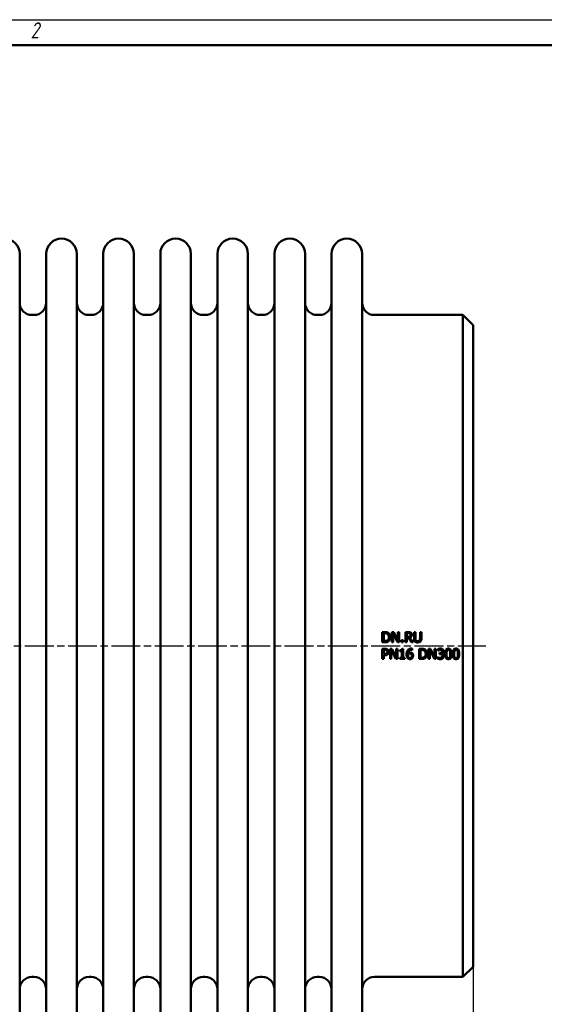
# Model space of a CAD drawing. Header units: millimetres. Extents: x 0 to 1050, y 0 to 742.
# Tile 3 of 4: x 257 to 514, y 259 to 742. Entities that reach past the tile are written whole.
import ezdxf

# ---------------------------------------------------------------- set-up
doc = ezdxf.new("R2010")
doc.units = ezdxf.units.MM
doc.header["$LTSCALE"] = 2.5
doc.linetypes.add('CHAIN', pattern=[0.7087, 0.4724, -0.0591, 0.1181, -0.0591])
for name, color, linetype, lineweight in [('Видимый контур (ГОСТ)', 7, 'Continuous', 50), ('Кромка (ГОСТ)', 7, 'Continuous', 50), ('Осевая линия (ГОСТ)', 7, 'Continuous', 25), ('Размер (ГОСТ)', 7, 'Continuous', 25)]:
    doc.layers.add(name, color=color, linetype=linetype, lineweight=lineweight)
doc.styles.add('Альтернативный текст (ГОСТ)', font='arial.ttf', dxfattribs={"width": 0.8})
doc.styles.add('Обычный текст (ГОСТ)', font='GOST Common Italic.ttf')
doc.dimstyles.new('Обычный (ГОСТ)', dxfattribs={"dimscale": 2.5, "dimtxt": 3.5, "dimasz": 3.5, "dimexe": 1, "dimexo": 0, "dimgap": 0.5, "dimtad": 1, "dimtxsty": 'Обычный текст (ГОСТ)', "dimblk": 'Filled-1', "dimcen": 0.09, "dimdle": 15, "dimclrd": 256, "dimclre": 256, "dimclrt": 256, "dimazin": 2, "dimtfac": 0.714286, "dimtdec": 3, "dimtmove": 0, "dimatfit": 3, "dimfxl": 1, "dimtolj": 1, "dimlwd": 25, "dimlwe": 25, "dimarcsym": 0})

# ---------------------------------------------------------------- blocks, each defined once
blk = doc.blocks.new('Рамки ГОСТ - Рамка')
at = {"layer": 'Кромка (ГОСТ)', "lineweight": 25}
blk.add_line((0, 297), (420, 297), dxfattribs=at)
at = {"layer": 'Кромка (ГОСТ)'}
blk.add_line((415, 292), (20, 292), dxfattribs=at)
at = {"layer": 'Кромка (ГОСТ)', "insert": (105, 296.5), "char_height": 3.17, "width": 5.2328, "attachment_point": 1, "style": 'Альтернативный текст (ГОСТ)'}
blk.add_mtext('\\fGOST Common|b0|i1;{\\H3.1700;2}', dxfattribs=at)
blk = doc.blocks.new('Filled-1')
at = {"color": 0}
for p, q in [((0, 0), (-1, 0.143)), ((-1, 0.143), (-1, -0.143)), ((-1, 0), (0, 0)), ((-1, -0.143), (0, 0))]:
    blk.add_line(p, q, dxfattribs=at)
at = {"color": 0, "flags": 128}
blk.add_lwpolyline([(-1, -0.143), (0, 0), (-1, 0.143), (-1, -0.143)], dxfattribs=at)
at = {"color": 0}
blk.add_solid([(-1, -0.143), (0, 0), (-1, 0.143), (-1, -0.143)], dxfattribs=at)
blk = doc.blocks.new('*D9')
at = {"layer": 'Defpoints', "color": 0, "linetype": 'Continuous', "transparency": 16777216}
for p in [(159.61, 277.52), (479.61, 277.52), (479.61, 175.65)]:
    blk.add_point(p, dxfattribs=at)
at = {"layer": 'Размер (ГОСТ)', "linetype": 'Continuous', "lineweight": 25, "transparency": 16777216}
for p, q in [((159.61, 277.52), (159.61, 173.15)), ((479.61, 277.52), (479.61, 173.15)), ((168.36, 175.65), (470.86, 175.65))]:
    blk.add_line(p, q, dxfattribs=at)
at = {"layer": 'Размер (ГОСТ)', "linetype": 'Continuous', "lineweight": 25, "transparency": 16777216, "xscale": 8.75, "yscale": 8.75, "zscale": 8.75, "rotation": 180}
blk.add_blockref('Filled-1', (159.61, 175.65), dxfattribs=at)
at = {"layer": 'Размер (ГОСТ)', "linetype": 'Continuous', "lineweight": 25, "transparency": 16777216, "xscale": 8.75, "yscale": 8.75, "zscale": 8.75}
blk.add_blockref('Filled-1', (479.61, 175.65), dxfattribs=at)
at = {"layer": 'Размер (ГОСТ)', "linetype": 'Continuous', "lineweight": 25, "transparency": 16777216, "insert": (310.32, 185.65), "char_height": 8.75, "attachment_point": 1, "style": 'Обычный текст (ГОСТ)'}
blk.add_mtext('\\A1;320', dxfattribs=at)

msp = doc.modelspace()

# ---------------------------------------------------------------- linework, layer by layer
at = {"layer": 'Видимый контур (ГОСТ)'}
for p, q in [((257.112, 242.516), (257.112, 627.516)), ((270.112, 242.516), (270.112, 627.516)), ((285.112, 242.516), (285.112, 627.516)), ((298.112, 242.516), (298.112, 627.516)), ((313.112, 242.516), (313.112, 627.516)), ((326.112, 242.516), (326.112, 627.516)), ((341.112, 242.516), (341.112, 627.516)), ((354.112, 242.516), (354.112, 627.516)), ((369.112, 242.516), (369.112, 627.516)), ((382.112, 242.516), (382.112, 627.516)), ((397.112, 242.516), (397.112, 627.516)), ((410.112, 242.516), (410.112, 627.516)), ((425.112, 242.516), (425.112, 627.516)), ((263.112, 597.516), (264.112, 597.516)), ((291.112, 597.516), (292.112, 597.516)), ((319.112, 597.516), (320.112, 597.516)), ((347.112, 597.516), (348.112, 597.516)), ((375.112, 597.516), (376.112, 597.516)), ((403.112, 597.516), (404.112, 597.516)), ((431.112, 597.516), (474.612, 597.516)), ((474.612, 272.516), (474.612, 597.516)), ((479.612, 592.516), (474.612, 597.516)), ((479.612, 592.516), (479.612, 277.516)), ((435.03, 441.875), (435.03, 436.875)), ((435.03, 441.875), (436.168, 441.875)), ((435.694, 437.451), (435.694, 441.3)), ((436.201, 441.3), (435.694, 441.3)), ((439.693, 441.875), (440.637, 441.875)), ((439.693, 441.875), (439.693, 436.875)), ((440.313, 436.875), (440.313, 441.187)), ((440.313, 441.187), (442.526, 436.875)), ((442.651, 437.917), (440.637, 441.875)), ((442.651, 441.875), (442.651, 437.917)), ((442.651, 441.875), (443.271, 441.875)), ((443.271, 436.875), (443.271, 441.875)), ((446.367, 441.875), (446.367, 436.875)), ((446.367, 441.875), (447.655, 441.875)), ((447.031, 439.42), (447.031, 441.3)), ((447.692, 441.3), (447.031, 441.3)), ((450.573, 441.875), (451.237, 441.875)), ((450.573, 441.875), (450.573, 438.756)), ((451.237, 438.756), (451.237, 441.875)), ((453.526, 441.875), (453.526, 438.739)), ((453.526, 441.875), (454.191, 441.875)), ((454.191, 438.756), (454.191, 441.875)), ((436.18, 436.875), (435.03, 436.875)), ((435.694, 437.451), (436.201, 437.451)), ((440.313, 436.875), (439.693, 436.875)), ((443.271, 436.875), (442.526, 436.875)), ((444.414, 437.832), (445.216, 437.832)), ((444.414, 437.832), (444.414, 436.875)), ((445.216, 436.875), (444.414, 436.875)), ((445.216, 436.875), (445.216, 437.832)), ((447.031, 436.875), (446.367, 436.875)), ((447.031, 439.42), (447.615, 439.42)), ((447.031, 436.875), (447.031, 438.865)), ((447.793, 438.865), (447.031, 438.865)), ((447.793, 438.865), (449.373, 436.875)), ((450.236, 436.875), (448.458, 439.051)), ((450.236, 436.875), (449.373, 436.875)), ((435.03, 433.643), (436.286, 433.643)), ((435.03, 433.643), (435.03, 428.643)), ((436.245, 433.068), (435.694, 433.068)), ((435.694, 431.074), (435.694, 433.068)), ((435.694, 431.074), (436.148, 431.074)), ((436.257, 430.507), (435.694, 430.507)), ((435.694, 428.643), (435.694, 430.507)), ((438.822, 433.643), (438.822, 428.643)), ((438.822, 433.643), (439.766, 433.643)), ((439.442, 432.954), (441.654, 428.643)), ((439.442, 428.643), (439.442, 432.954)), ((441.78, 429.684), (439.766, 433.643)), ((441.78, 433.643), (442.4, 433.643)), ((441.78, 433.643), (441.78, 429.684)), ((442.4, 428.643), (442.4, 433.643)), ((443.664, 432.962), (443.664, 432.505)), ((444.572, 432.505), (443.664, 432.505)), ((444.572, 432.505), (444.572, 429.154)), ((444.697, 433.659), (445.216, 433.659)), ((445.216, 429.154), (445.216, 433.659)), ((449.75, 433.023), (449.722, 433.023)), ((449.75, 433.023), (449.75, 433.667)), ((453.064, 433.643), (454.203, 433.643)), ((453.064, 433.643), (453.064, 428.643)), ((454.235, 433.068), (453.729, 433.068)), ((453.729, 429.218), (453.729, 433.068)), ((457.728, 433.643), (457.728, 428.643)), ((457.728, 433.643), (458.672, 433.643)), ((458.348, 432.954), (460.56, 428.643)), ((458.348, 428.643), (458.348, 432.954)), ((460.686, 429.684), (458.672, 433.643)), ((460.686, 433.643), (461.306, 433.643)), ((460.686, 433.643), (460.686, 429.684)), ((461.306, 428.643), (461.306, 433.643)), ((462.274, 433.441), (462.274, 432.731)), ((462.315, 432.731), (462.274, 432.731)), ((463.158, 431.633), (463.158, 431.078)), ((463.158, 431.633), (463.381, 431.633)), ((463.441, 431.078), (463.158, 431.078)), ((464.154, 431.374), (464.154, 431.423)), ((435.694, 428.643), (435.03, 428.643)), ((439.442, 428.643), (438.822, 428.643)), ((442.4, 428.643), (441.654, 428.643)), ((443.664, 429.154), (444.572, 429.154)), ((443.664, 429.154), (443.664, 428.643)), ((446.103, 428.643), (443.664, 428.643)), ((445.216, 429.154), (446.103, 429.154)), ((446.103, 428.643), (446.103, 429.154)), ((454.215, 428.643), (453.064, 428.643)), ((453.729, 429.218), (454.235, 429.218)), ((458.348, 428.643), (457.728, 428.643)), ((461.306, 428.643), (460.56, 428.643)), ((462.137, 429.555), (462.137, 428.846)), ((462.137, 429.555), (462.185, 429.555)), ((479.612, 277.516), (474.612, 272.516)), ((263.112, 272.516), (264.112, 272.516)), ((291.112, 272.516), (292.112, 272.516)), ((319.112, 272.516), (320.112, 272.516)), ((347.112, 272.516), (348.112, 272.516)), ((375.112, 272.516), (376.112, 272.516)), ((403.112, 272.516), (404.112, 272.516)), ((431.112, 272.516), (474.612, 272.516))]:
    msp.add_line(p, q, dxfattribs=at)
for centre, radius, start, end in [((249.612, 627.516), 7.5, 0, 180), ((277.612, 627.516), 7.5, 0, 180), ((305.612, 627.516), 7.5, 0, 180), ((333.612, 627.516), 7.5, 0, 180), ((361.612, 627.516), 7.5, 0, 180), ((389.612, 627.516), 7.5, 0, 180), ((417.612, 627.516), 7.5, 0, 180), ((263.112, 603.516), 6, 180, 270), ((264.112, 603.516), 6, 270, 0), ((291.112, 603.516), 6, 180, 270), ((292.112, 603.516), 6, 270, 0), ((319.112, 603.516), 6, 180, 270), ((320.112, 603.516), 6, 270, 0), ((347.112, 603.516), 6, 180, 270), ((348.112, 603.516), 6, 270, 0), ((375.112, 603.516), 6, 180, 270), ((376.112, 603.516), 6, 270, 0), ((403.112, 603.516), 6, 180, 270), ((404.112, 603.516), 6, 270, 0), ((431.112, 603.516), 6, 180, 270), ((263.112, 266.516), 6, 90, 180), ((264.112, 266.516), 6, 0, 90), ((291.112, 266.516), 6, 90, 180), ((292.112, 266.516), 6, 0, 90), ((319.112, 266.516), 6, 90, 180), ((320.112, 266.516), 6, 0, 90), ((347.112, 266.516), 6, 90, 180), ((348.112, 266.516), 6, 0, 90), ((375.112, 266.516), 6, 90, 180), ((376.112, 266.516), 6, 0, 90), ((403.112, 266.516), 6, 90, 180), ((404.112, 266.516), 6, 0, 90), ((431.112, 266.516), 6, 90, 180)]:
    msp.add_arc(centre, radius, start, end, dxfattribs=at)
for points, knots in [([(436.168, 441.875), (436.551, 441.875), (436.959, 441.853), (437.423, 441.731), (437.705, 441.645), (437.959, 441.478)], [0, 0, 0, 0, 0.11474344, 0.11474344, 0.17007818, 0.17007818, 0.17007818, 0.17007818]), ([(437.522, 441), (437.349, 441.102), (437.166, 441.177), (436.845, 441.256), (436.612, 441.3), (436.201, 441.3)], [0, 0, 0, 0, 0.059981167, 0.059981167, 0.099355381, 0.099355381, 0.099355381, 0.099355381]), ([(438.279, 439.38), (438.279, 439.672), (438.242, 439.973), (438.078, 440.402), (437.998, 440.547), (437.788, 440.806), (437.664, 440.913), (437.522, 441)], [0, 0, 0, 0, 0.08792006, 0.08792006, 0.13777371, 0.13777371, 0.18763883, 0.18763883, 0.18763883, 0.18763883]), ([(437.959, 441.478), (438.201, 441.318), (438.403, 441.118), (438.669, 440.718), (438.788, 440.502), (438.943, 439.93), (438.972, 439.649), (438.972, 439.371)], [0, 0, 0, 0, 0.08703254, 0.08703254, 0.14412692, 0.14412692, 0.19447298, 0.19447298, 0.19447298, 0.19447298]), ([(447.655, 441.875), (447.885, 441.875), (448.146, 441.866), (448.418, 441.822), (448.525, 441.804), (448.753, 441.714), (448.842, 441.667), (448.928, 441.612)], [0, 0, 0, 0, 0.068809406, 0.068809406, 0.082113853, 0.082113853, 0.091472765, 0.091472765, 0.091472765, 0.091472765]), ([(448.486, 441.13), (448.393, 441.191), (448.29, 441.231), (448.06, 441.284), (447.901, 441.3), (447.692, 441.3)], [0, 0, 0, 0, 0.033325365, 0.033325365, 0.07093331, 0.07093331, 0.07093331, 0.07093331]), ([(449.495, 440.518), (449.495, 440.307), (449.464, 440.098), (449.35, 439.814), (449.27, 439.641), (449.01, 439.37), (448.914, 439.293), (448.699, 439.155), (448.581, 439.097), (448.458, 439.051)], [0, 0, 0, 0, 0.06330903, 0.06330903, 0.09183481, 0.09183481, 0.10584417, 0.10584417, 0.12075867, 0.12075867, 0.12075867, 0.12075867]), ([(448.802, 440.465), (448.802, 440.59), (448.783, 440.714), (448.715, 440.877), (448.685, 440.936), (448.592, 441.048), (448.542, 441.092), (448.486, 441.13)], [0, 0, 0, 0, 0.037338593, 0.037338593, 0.053084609, 0.053084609, 0.066758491, 0.066758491, 0.066758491, 0.066758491]), ([(448.518, 439.679), (448.599, 439.756), (448.662, 439.845), (448.737, 440.013), (448.761, 440.091), (448.795, 440.277), (448.802, 440.372), (448.802, 440.465)], [0, 0, 0, 0, 0.033330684, 0.033330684, 0.055279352, 0.055279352, 0.076885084, 0.076885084, 0.076885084, 0.076885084]), ([(448.928, 441.612), (449.071, 441.52), (449.192, 441.404), (449.373, 441.14), (449.417, 441.028), (449.481, 440.798), (449.495, 440.657), (449.495, 440.518)], [0, 0, 0, 0, 0.05110234, 0.05110234, 0.09632656, 0.09632656, 0.15877436, 0.15877436, 0.15877436, 0.15877436]), ([(437.951, 437.277), (437.715, 437.128), (437.46, 437.016), (437.032, 436.925), (436.737, 436.875), (436.18, 436.875)], [0, 0, 0, 0, 0.08363635, 0.08363635, 0.13137102, 0.13137102, 0.13137102, 0.13137102]), ([(436.201, 437.451), (436.456, 437.451), (436.726, 437.469), (437.033, 437.534), (437.153, 437.561), (437.397, 437.666), (437.492, 437.72), (437.582, 437.783)], [0, 0, 0, 0, 0.07664755, 0.07664755, 0.09394151, 0.09394151, 0.10620932, 0.10620932, 0.10620932, 0.10620932]), ([(437.582, 437.783), (437.744, 437.892), (437.88, 438.028), (438.11, 438.379), (438.173, 438.568), (438.26, 438.93), (438.279, 439.159), (438.279, 439.38)], [0, 0, 0, 0, 0.05856923, 0.05856923, 0.12605131, 0.12605131, 0.22465391, 0.22465391, 0.22465391, 0.22465391]), ([(438.972, 439.371), (438.972, 439.016), (438.916, 438.668), (438.7, 438.122), (438.582, 437.913), (438.302, 437.553), (438.139, 437.401), (437.951, 437.277)], [0, 0, 0, 0, 0.1066342, 0.1066342, 0.17603965, 0.17603965, 0.24381828, 0.24381828, 0.24381828, 0.24381828]), ([(447.615, 439.42), (447.786, 439.42), (447.963, 439.434), (448.166, 439.478), (448.249, 439.498), (448.408, 439.583), (448.466, 439.627), (448.518, 439.679)], [0, 0, 0, 0, 0.051494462, 0.051494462, 0.062086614, 0.062086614, 0.069427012, 0.069427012, 0.069427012, 0.069427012]), ([(451.051, 437.232), (450.914, 437.366), (450.809, 437.522), (450.671, 437.853), (450.573, 438.164), (450.573, 438.756)], [0, 0, 0, 0, 0.05743712, 0.05743712, 0.10763161, 0.10763161, 0.10763161, 0.10763161]), ([(452.38, 436.77), (452.121, 436.77), (451.854, 436.8), (451.517, 436.918), (451.412, 436.964), (451.213, 437.088), (451.128, 437.155), (451.051, 437.232)], [0, 0, 0, 0, 0.07747912, 0.07747912, 0.10688247, 0.10688247, 0.13251228, 0.13251228, 0.13251228, 0.13251228]), ([(451.237, 438.756), (451.237, 438.576), (451.246, 438.375), (451.287, 438.143), (451.304, 438.058), (451.371, 437.885), (451.408, 437.814), (451.452, 437.747)], [0, 0, 0, 0, 0.053834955, 0.053834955, 0.070571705, 0.070571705, 0.083377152, 0.083377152, 0.083377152, 0.083377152]), ([(451.452, 437.747), (451.513, 437.654), (451.589, 437.577), (451.797, 437.438), (451.916, 437.399), (452.126, 437.348), (452.254, 437.337), (452.38, 437.337)], [0, 0, 0, 0, 0.03318833, 0.03318833, 0.07501004, 0.07501004, 0.13309336, 0.13309336, 0.13309336, 0.13309336]), ([(452.38, 437.337), (452.567, 437.337), (452.754, 437.365), (452.983, 437.461), (453.065, 437.5), (453.212, 437.618), (453.266, 437.678), (453.312, 437.747)], [0, 0, 0, 0, 0.05630904, 0.05630904, 0.074135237, 0.074135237, 0.087847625, 0.087847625, 0.087847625, 0.087847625]), ([(453.713, 437.232), (453.567, 437.089), (453.4, 436.98), (453.063, 436.844), (452.812, 436.77), (452.38, 436.77)], [0, 0, 0, 0, 0.06113108, 0.06113108, 0.10911118, 0.10911118, 0.10911118, 0.10911118]), ([(453.312, 437.747), (453.395, 437.872), (453.45, 438.01), (453.497, 438.243), (453.526, 438.419), (453.526, 438.739)], [0, 0, 0, 0, 0.045202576, 0.045202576, 0.071507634, 0.071507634, 0.071507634, 0.071507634]), ([(454.191, 438.756), (454.191, 438.486), (454.17, 438.2), (454.077, 437.818), (454.034, 437.686), (453.893, 437.432), (453.811, 437.326), (453.713, 437.232)], [0, 0, 0, 0, 0.08094, 0.08094, 0.11777788, 0.11777788, 0.14989497, 0.14989497, 0.14989497, 0.14989497]), ([(436.148, 431.074), (436.376, 431.074), (436.611, 431.089), (436.849, 431.151), (436.936, 431.177), (437.098, 431.269), (437.159, 431.317), (437.214, 431.374)], [0, 0, 0, 0, 0.068295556, 0.068295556, 0.084980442, 0.084980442, 0.097057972, 0.097057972, 0.097057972, 0.097057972]), ([(437.137, 432.877), (437.036, 432.944), (436.924, 432.989), (436.618, 433.061), (436.388, 433.068), (436.245, 433.068)], [0, 0, 0, 0, 0.036331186, 0.036331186, 0.09438701, 0.09438701, 0.09438701, 0.09438701]), ([(437.752, 431.026), (437.588, 430.864), (437.398, 430.741), (437.036, 430.595), (436.762, 430.507), (436.257, 430.507)], [0, 0, 0, 0, 0.06912956, 0.06912956, 0.11735068, 0.11735068, 0.11735068, 0.11735068]), ([(436.286, 433.643), (436.532, 433.643), (436.803, 433.626), (437.183, 433.538), (437.389, 433.474), (437.594, 433.331)], [0, 0, 0, 0, 0.07387197, 0.07387197, 0.11666222, 0.11666222, 0.11666222, 0.11666222]), ([(437.497, 432.116), (437.497, 432.257), (437.477, 432.399), (437.395, 432.601), (437.357, 432.665), (437.259, 432.784), (437.201, 432.834), (437.137, 432.877)], [0, 0, 0, 0, 0.042343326, 0.042343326, 0.065313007, 0.065313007, 0.0886405, 0.0886405, 0.0886405, 0.0886405]), ([(437.214, 431.374), (437.302, 431.462), (437.374, 431.563), (437.462, 431.777), (437.497, 431.913), (437.497, 432.116)], [0, 0, 0, 0, 0.037444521, 0.037444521, 0.069296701, 0.069296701, 0.069296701, 0.069296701]), ([(437.594, 433.331), (437.746, 433.228), (437.873, 433.1), (438.064, 432.807), (438.109, 432.681), (438.175, 432.437), (438.19, 432.286), (438.19, 432.136)], [0, 0, 0, 0, 0.05500437, 0.05500437, 0.10503094, 0.10503094, 0.17789975, 0.17789975, 0.17789975, 0.17789975]), ([(438.19, 432.136), (438.19, 431.931), (438.155, 431.732), (438.051, 431.458), (438.007, 431.36), (437.888, 431.175), (437.825, 431.096), (437.752, 431.026)], [0, 0, 0, 0, 0.06149986, 0.06149986, 0.08788984, 0.08788984, 0.1102386, 0.1102386, 0.1102386, 0.1102386]), ([(443.664, 432.962), (443.878, 432.962), (444.097, 432.981), (444.391, 433.081), (444.453, 433.127), (444.53, 433.191), (444.569, 433.24), (444.628, 433.346), (444.649, 433.402), (444.682, 433.523), (444.692, 433.592), (444.697, 433.659)], [0, 0, 0, 0, 0.06412369, 0.06412369, 0.10704989, 0.10704989, 0.1813391, 0.1813391, 0.24997709, 0.24997709, 0.32939378, 0.32939378, 0.32939378, 0.32939378]), ([(446.942, 430.839), (446.942, 431.176), (446.969, 431.518), (447.078, 432.045), (447.134, 432.24), (447.286, 432.606), (447.377, 432.774), (447.489, 432.93)], [0, 0, 0, 0, 0.10096368, 0.10096368, 0.16146258, 0.16146258, 0.21826505, 0.21826505, 0.21826505, 0.21826505]), ([(447.493, 428.992), (447.365, 429.126), (447.266, 429.285), (447.128, 429.59), (447.055, 429.78), (446.958, 430.316), (446.942, 430.583), (446.942, 430.839)], [0, 0, 0, 0, 0.05572447, 0.05572447, 0.10049471, 0.10049471, 0.14038426, 0.14038426, 0.14038426, 0.14038426]), ([(447.489, 432.93), (447.634, 433.133), (447.811, 433.299), (448.151, 433.51), (448.322, 433.598), (448.758, 433.714), (448.971, 433.736), (449.183, 433.736)], [0, 0, 0, 0, 0.07464925, 0.07464925, 0.12002932, 0.12002932, 0.16025514, 0.16025514, 0.16025514, 0.16025514]), ([(447.631, 431.005), (447.628, 430.958), (447.626, 430.911), (447.622, 430.846), (447.619, 430.788), (447.619, 430.689)], [0, 0, 0, 0, 0.014135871, 0.014135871, 0.019726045, 0.019726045, 0.019726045, 0.019726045]), ([(447.619, 430.689), (447.619, 430.446), (447.635, 430.17), (447.731, 429.8), (447.779, 429.684), (447.86, 429.521), (447.911, 429.438), (447.975, 429.368)], [0, 0, 0, 0, 0.07288016, 0.07288016, 0.11434148, 0.11434148, 0.15885664, 0.15885664, 0.15885664, 0.15885664]), ([(449.094, 433.157), (448.903, 433.157), (448.715, 433.127), (448.388, 432.993), (448.256, 432.905), (448.03, 432.683), (447.923, 432.54), (447.715, 432.079), (447.656, 431.777), (447.631, 431.488)], [0, 0, 0, 0, 0.05724015, 0.05724015, 0.10589408, 0.10589408, 0.1522801, 0.1522801, 0.21502977, 0.21502977, 0.21502977, 0.21502977]), ([(447.631, 431.488), (447.781, 431.592), (447.942, 431.679), (448.204, 431.775), (448.39, 431.836), (448.672, 431.836)], [0, 0, 0, 0, 0.054957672, 0.054957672, 0.083722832, 0.083722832, 0.083722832, 0.083722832]), ([(448.522, 431.281), (448.367, 431.281), (448.215, 431.258), (447.97, 431.179), (447.819, 431.122), (447.631, 431.005)], [0, 0, 0, 0, 0.046668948, 0.046668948, 0.077017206, 0.077017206, 0.077017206, 0.077017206]), ([(449.163, 431.107), (449.087, 431.166), (449.003, 431.209), (448.825, 431.259), (448.684, 431.281), (448.522, 431.281)], [0, 0, 0, 0, 0.028800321, 0.028800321, 0.055595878, 0.055595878, 0.055595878, 0.055595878]), ([(448.599, 429.085), (448.719, 429.085), (448.838, 429.104), (449.044, 429.189), (449.128, 429.245), (449.299, 429.412), (449.357, 429.513), (449.434, 429.695), (449.46, 429.793), (449.496, 430.004), (449.503, 430.121), (449.503, 430.235)], [0, 0, 0, 0, 0.03603266, 0.03603266, 0.06691921, 0.06691921, 0.10758931, 0.10758931, 0.14879619, 0.14879619, 0.19602369, 0.19602369, 0.19602369, 0.19602369]), ([(448.672, 431.836), (448.841, 431.836), (449.019, 431.821), (449.256, 431.758), (449.415, 431.708), (449.641, 431.54)], [0, 0, 0, 0, 0.050741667, 0.050741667, 0.073388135, 0.073388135, 0.073388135, 0.073388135]), ([(449.722, 433.023), (449.649, 433.061), (449.552, 433.091), (449.407, 433.127), (449.281, 433.157), (449.094, 433.157)], [0, 0, 0, 0, 0.024477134, 0.024477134, 0.038135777, 0.038135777, 0.038135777, 0.038135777]), ([(449.503, 430.235), (449.503, 430.397), (449.486, 430.571), (449.412, 430.781), (449.38, 430.855), (449.279, 430.998), (449.225, 431.056), (449.163, 431.107)], [0, 0, 0, 0, 0.048604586, 0.048604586, 0.066639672, 0.066639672, 0.081780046, 0.081780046, 0.081780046, 0.081780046]), ([(449.183, 433.736), (449.287, 433.736), (449.392, 433.732), (449.546, 433.714), (449.648, 433.701), (449.75, 433.667)], [0, 0, 0, 0, 0.03113558, 0.03113558, 0.046641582, 0.046641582, 0.046641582, 0.046641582]), ([(449.641, 431.54), (449.775, 431.439), (449.886, 431.317), (450.054, 431.03), (450.102, 430.886), (450.169, 430.596), (450.184, 430.429), (450.184, 430.264)], [0, 0, 0, 0, 0.05037387, 0.05037387, 0.09997717, 0.09997717, 0.16203018, 0.16203018, 0.16203018, 0.16203018]), ([(450.184, 430.264), (450.184, 430.041), (450.152, 429.823), (450.045, 429.518), (449.995, 429.4), (449.864, 429.182), (449.794, 429.09), (449.714, 429.008)], [0, 0, 0, 0, 0.0667437, 0.0667437, 0.09698086, 0.09698086, 0.1220425, 0.1220425, 0.1220425, 0.1220425]), ([(454.203, 433.643), (454.586, 433.643), (454.996, 433.62), (455.458, 433.499), (455.74, 433.413), (455.994, 433.246)], [0, 0, 0, 0, 0.1149619, 0.1149619, 0.16972699, 0.16972699, 0.16972699, 0.16972699]), ([(455.556, 432.768), (455.379, 432.873), (455.19, 432.949), (454.866, 433.025), (454.637, 433.068), (454.235, 433.068)], [0, 0, 0, 0, 0.061745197, 0.061745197, 0.099963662, 0.099963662, 0.099963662, 0.099963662]), ([(456.314, 431.147), (456.314, 431.445), (456.276, 431.75), (456.108, 432.181), (456.027, 432.323), (455.819, 432.577), (455.696, 432.682), (455.556, 432.768)], [0, 0, 0, 0, 0.0893078, 0.0893078, 0.13860349, 0.13860349, 0.18755504, 0.18755504, 0.18755504, 0.18755504]), ([(455.617, 429.551), (455.779, 429.66), (455.915, 429.795), (456.145, 430.145), (456.207, 430.333), (456.295, 430.694), (456.314, 430.924), (456.314, 431.147)], [0, 0, 0, 0, 0.05858772, 0.05858772, 0.12573556, 0.12573556, 0.22683333, 0.22683333, 0.22683333, 0.22683333]), ([(457.007, 431.139), (457.007, 430.768), (456.946, 430.406), (456.725, 429.876), (456.613, 429.672), (456.327, 429.312), (456.168, 429.165), (455.986, 429.044)], [0, 0, 0, 0, 0.11130401, 0.11130401, 0.17214561, 0.17214561, 0.22717649, 0.22717649, 0.22717649, 0.22717649]), ([(455.994, 433.246), (456.235, 433.086), (456.437, 432.886), (456.706, 432.483), (456.826, 432.264), (456.979, 431.69), (457.007, 431.413), (457.007, 431.139)], [0, 0, 0, 0, 0.08692202, 0.08692202, 0.1451816, 0.1451816, 0.19508295, 0.19508295, 0.19508295, 0.19508295]), ([(462.274, 433.441), (462.441, 433.53), (462.656, 433.599), (462.992, 433.685), (463.262, 433.748), (463.579, 433.748)], [0, 0, 0, 0, 0.056746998, 0.056746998, 0.090511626, 0.090511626, 0.090511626, 0.090511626]), ([(462.809, 433.011), (462.714, 432.971), (462.616, 432.923), (462.456, 432.825), (462.384, 432.78), (462.315, 432.731)], [0, 0, 0, 0, 0.031044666, 0.031044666, 0.056394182, 0.056394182, 0.056394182, 0.056394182]), ([(463.526, 433.169), (463.404, 433.169), (463.283, 433.154), (463.118, 433.113), (462.984, 433.08), (462.809, 433.011)], [0, 0, 0, 0, 0.036801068, 0.036801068, 0.050912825, 0.050912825, 0.050912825, 0.050912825]), ([(463.381, 431.633), (463.552, 431.633), (463.726, 431.657), (464.001, 431.766), (464.102, 431.83), (464.245, 431.966), (464.296, 432.04), (464.355, 432.176), (464.371, 432.231), (464.393, 432.348), (464.398, 432.41), (464.398, 432.472)], [0, 0, 0, 0, 0.05152623, 0.05152623, 0.08881256, 0.08881256, 0.12105147, 0.12105147, 0.14122171, 0.14122171, 0.16314151, 0.16314151, 0.16314151, 0.16314151]), ([(464.195, 430.9), (464.112, 430.96), (464.018, 431), (463.817, 431.053), (463.653, 431.078), (463.441, 431.078)], [0, 0, 0, 0, 0.030750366, 0.030750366, 0.062624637, 0.062624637, 0.062624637, 0.062624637]), ([(464.134, 433.015), (464.049, 433.073), (463.955, 433.112), (463.806, 433.145), (463.694, 433.169), (463.526, 433.169)], [0, 0, 0, 0, 0.030894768, 0.030894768, 0.045864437, 0.045864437, 0.045864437, 0.045864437]), ([(463.579, 433.748), (463.776, 433.748), (463.983, 433.731), (464.317, 433.64), (464.477, 433.575), (464.633, 433.465)], [0, 0, 0, 0, 0.05895231, 0.05895231, 0.10376717, 0.10376717, 0.10376717, 0.10376717]), ([(464.398, 432.472), (464.398, 432.564), (464.385, 432.657), (464.32, 432.818), (464.28, 432.872), (464.223, 432.943), (464.181, 432.982), (464.134, 433.015)], [0, 0, 0, 0, 0.027694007, 0.027694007, 0.051804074, 0.051804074, 0.092237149, 0.092237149, 0.092237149, 0.092237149]), ([(465.078, 432.541), (465.078, 432.395), (465.053, 432.253), (464.956, 432.022), (464.889, 431.901), (464.685, 431.685), (464.591, 431.609), (464.382, 431.489), (464.272, 431.448), (464.154, 431.423)], [0, 0, 0, 0, 0.04392761, 0.04392761, 0.07508719, 0.07508719, 0.09637614, 0.09637614, 0.11743587, 0.11743587, 0.11743587, 0.11743587]), ([(464.154, 431.374), (464.269, 431.351), (464.384, 431.313), (464.543, 431.248), (464.676, 431.193), (464.827, 431.05)], [0, 0, 0, 0, 0.035149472, 0.035149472, 0.051695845, 0.051695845, 0.051695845, 0.051695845]), ([(464.495, 430.175), (464.495, 430.327), (464.476, 430.476), (464.407, 430.644), (464.377, 430.708), (464.29, 430.821), (464.246, 430.864), (464.195, 430.9)], [0, 0, 0, 0, 0.04557275, 0.04557275, 0.060496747, 0.060496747, 0.072012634, 0.072012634, 0.072012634, 0.072012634]), ([(464.633, 433.465), (464.748, 433.381), (464.846, 433.28), (464.985, 433.053), (465.019, 432.954), (465.067, 432.767), (465.078, 432.654), (465.078, 432.541)], [0, 0, 0, 0, 0.04279686, 0.04279686, 0.08000186, 0.08000186, 0.13241916, 0.13241916, 0.13241916, 0.13241916]), ([(464.827, 431.05), (464.914, 430.969), (464.983, 430.873), (465.1, 430.647), (465.127, 430.547), (465.166, 430.365), (465.175, 430.244), (465.175, 430.126)], [0, 0, 0, 0, 0.03567337, 0.03567337, 0.07618968, 0.07618968, 0.14629667, 0.14629667, 0.14629667, 0.14629667]), ([(465.844, 431.139), (465.844, 431.593), (465.877, 432.105), (466.086, 432.876), (466.198, 433.072), (466.386, 433.335), (466.506, 433.451), (466.763, 433.611), (466.884, 433.661), (467.153, 433.73), (467.299, 433.744), (467.445, 433.744)], [0, 0, 0, 0, 0.13619233, 0.13619233, 0.23847324, 0.23847324, 0.3518096, 0.3518096, 0.44000268, 0.44000268, 0.53699736, 0.53699736, 0.53699736, 0.53699736]), ([(467.445, 428.538), (467.239, 428.538), (467.033, 428.568), (466.692, 428.706), (466.559, 428.793), (466.323, 429.026), (466.23, 429.166), (466.037, 429.562), (465.964, 429.84), (465.863, 430.443), (465.844, 430.8), (465.844, 431.139)], [0, 0, 0, 0, 0.06180428, 0.06180428, 0.11041669, 0.11041669, 0.16116295, 0.16116295, 0.24306162, 0.24306162, 0.34559544, 0.34559544, 0.34559544, 0.34559544]), ([(466.699, 432.663), (466.623, 432.471), (466.584, 432.247), (466.552, 431.93), (466.525, 431.635), (466.525, 431.139)], [0, 0, 0, 0, 0.06187703, 0.06187703, 0.095635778, 0.095635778, 0.095635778, 0.095635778]), ([(466.525, 431.139), (466.525, 430.881), (466.531, 430.593), (466.564, 430.169), (466.591, 429.903), (466.695, 429.632)], [0, 0, 0, 0, 0.07735407, 0.07735407, 0.12727068, 0.12727068, 0.12727068, 0.12727068]), ([(467.445, 433.189), (467.335, 433.189), (467.225, 433.174), (467.061, 433.109), (466.986, 433.069), (466.865, 432.951), (466.827, 432.901), (466.756, 432.79), (466.725, 432.727), (466.699, 432.663)], [0, 0, 0, 0, 0.032835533, 0.032835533, 0.052826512, 0.052826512, 0.064654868, 0.064654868, 0.07775271, 0.07775271, 0.07775271, 0.07775271]), ([(467.445, 433.744), (467.647, 433.744), (467.849, 433.715), (468.19, 433.577), (468.324, 433.488), (468.54, 433.274), (468.641, 433.14), (468.862, 432.681), (468.936, 432.373), (469.025, 431.774), (469.041, 431.452), (469.041, 431.143)], [0, 0, 0, 0, 0.06078576, 0.06078576, 0.11014057, 0.11014057, 0.15190609, 0.15190609, 0.21032931, 0.21032931, 0.2712762, 0.2712762, 0.2712762, 0.2712762]), ([(468.178, 432.671), (468.134, 432.782), (468.073, 432.889), (467.91, 433.062), (467.833, 433.103), (467.736, 433.147), (467.683, 433.163), (467.568, 433.185), (467.506, 433.189), (467.445, 433.189)], [0, 0, 0, 0, 0.03607871, 0.03607871, 0.0712671, 0.0712671, 0.10917493, 0.10917493, 0.15123875, 0.15123875, 0.15123875, 0.15123875]), ([(469.041, 431.143), (469.041, 430.623), (468.997, 430.094), (468.78, 429.382), (468.679, 429.199), (468.483, 428.933), (468.363, 428.819), (468.109, 428.666), (467.992, 428.619), (467.731, 428.552), (467.587, 428.538), (467.445, 428.538)], [0, 0, 0, 0, 0.15600507, 0.15600507, 0.25275217, 0.25275217, 0.35429735, 0.35429735, 0.43070476, 0.43070476, 0.51666498, 0.51666498, 0.51666498, 0.51666498]), ([(468.36, 431.143), (468.36, 431.408), (468.352, 431.692), (468.31, 432.146), (468.275, 432.425), (468.178, 432.671)], [0, 0, 0, 0, 0.07962715, 0.07962715, 0.13667102, 0.13667102, 0.13667102, 0.13667102]), ([(468.182, 429.62), (468.253, 429.8), (468.292, 430.011), (468.333, 430.36), (468.36, 430.654), (468.36, 431.143)], [0, 0, 0, 0, 0.05819395, 0.05819395, 0.10591615, 0.10591615, 0.10591615, 0.10591615]), ([(469.596, 431.139), (469.596, 431.593), (469.629, 432.105), (469.838, 432.876), (469.95, 433.072), (470.138, 433.335), (470.258, 433.451), (470.515, 433.611), (470.636, 433.661), (470.905, 433.73), (471.051, 433.744), (471.197, 433.744)], [0, 0, 0, 0, 0.13619233, 0.13619233, 0.23847324, 0.23847324, 0.3518096, 0.3518096, 0.44000268, 0.44000268, 0.53699736, 0.53699736, 0.53699736, 0.53699736]), ([(471.197, 428.538), (470.991, 428.538), (470.785, 428.568), (470.444, 428.706), (470.311, 428.793), (470.075, 429.026), (469.982, 429.166), (469.789, 429.562), (469.716, 429.84), (469.615, 430.443), (469.596, 430.8), (469.596, 431.139)], [0, 0, 0, 0, 0.06180428, 0.06180428, 0.11041669, 0.11041669, 0.16116295, 0.16116295, 0.24306162, 0.24306162, 0.34559544, 0.34559544, 0.34559544, 0.34559544]), ([(470.451, 432.663), (470.375, 432.471), (470.336, 432.247), (470.304, 431.93), (470.277, 431.635), (470.277, 431.139)], [0, 0, 0, 0, 0.06187703, 0.06187703, 0.095635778, 0.095635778, 0.095635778, 0.095635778]), ([(470.277, 431.139), (470.277, 430.881), (470.283, 430.593), (470.316, 430.169), (470.343, 429.903), (470.447, 429.632)], [0, 0, 0, 0, 0.07735407, 0.07735407, 0.12727068, 0.12727068, 0.12727068, 0.12727068]), ([(471.197, 433.189), (471.087, 433.189), (470.977, 433.174), (470.813, 433.109), (470.738, 433.069), (470.617, 432.951), (470.579, 432.901), (470.508, 432.79), (470.477, 432.727), (470.451, 432.663)], [0, 0, 0, 0, 0.032835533, 0.032835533, 0.052826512, 0.052826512, 0.064654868, 0.064654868, 0.07775271, 0.07775271, 0.07775271, 0.07775271]), ([(471.197, 433.744), (471.399, 433.744), (471.601, 433.715), (471.942, 433.577), (472.076, 433.488), (472.292, 433.274), (472.393, 433.14), (472.614, 432.681), (472.688, 432.373), (472.777, 431.774), (472.793, 431.452), (472.793, 431.143)], [0, 0, 0, 0, 0.06078576, 0.06078576, 0.11014057, 0.11014057, 0.15190609, 0.15190609, 0.21032931, 0.21032931, 0.2712762, 0.2712762, 0.2712762, 0.2712762]), ([(471.93, 432.671), (471.886, 432.782), (471.825, 432.889), (471.662, 433.062), (471.585, 433.103), (471.488, 433.147), (471.435, 433.163), (471.32, 433.185), (471.258, 433.189), (471.197, 433.189)], [0, 0, 0, 0, 0.03607871, 0.03607871, 0.0712671, 0.0712671, 0.10917493, 0.10917493, 0.15123875, 0.15123875, 0.15123875, 0.15123875]), ([(472.793, 431.143), (472.793, 430.623), (472.749, 430.094), (472.532, 429.382), (472.431, 429.199), (472.235, 428.933), (472.115, 428.819), (471.861, 428.666), (471.744, 428.619), (471.483, 428.552), (471.339, 428.538), (471.197, 428.538)], [0, 0, 0, 0, 0.15600507, 0.15600507, 0.25275217, 0.25275217, 0.35429735, 0.35429735, 0.43070476, 0.43070476, 0.51666498, 0.51666498, 0.51666498, 0.51666498]), ([(472.112, 431.143), (472.112, 431.408), (472.104, 431.692), (472.062, 432.146), (472.027, 432.425), (471.93, 432.671)], [0, 0, 0, 0, 0.07962715, 0.07962715, 0.13667102, 0.13667102, 0.13667102, 0.13667102]), ([(471.934, 429.62), (472.005, 429.8), (472.044, 430.011), (472.085, 430.36), (472.112, 430.654), (472.112, 431.143)], [0, 0, 0, 0, 0.05819395, 0.05819395, 0.10591615, 0.10591615, 0.10591615, 0.10591615]), ([(448.595, 428.538), (448.385, 428.538), (448.178, 428.571), (447.915, 428.678), (447.822, 428.722), (447.637, 428.851), (447.562, 428.918), (447.493, 428.992)], [0, 0, 0, 0, 0.06317696, 0.06317696, 0.08514204, 0.08514204, 0.10287542, 0.10287542, 0.10287542, 0.10287542]), ([(447.975, 429.368), (448.049, 429.286), (448.135, 429.212), (448.3, 429.132), (448.366, 429.114), (448.473, 429.091), (448.536, 429.085), (448.599, 429.085)], [0, 0, 0, 0, 0.033118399, 0.033118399, 0.05496439, 0.05496439, 0.085233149, 0.085233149, 0.085233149, 0.085233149]), ([(449.714, 429.008), (449.578, 428.868), (449.424, 428.754), (449.172, 428.639), (449.07, 428.599), (448.826, 428.548), (448.711, 428.538), (448.595, 428.538)], [0, 0, 0, 0, 0.05840446, 0.05840446, 0.08315384, 0.08315384, 0.10443627, 0.10443627, 0.10443627, 0.10443627]), ([(455.986, 429.044), (455.763, 428.904), (455.522, 428.796), (455.067, 428.689), (454.748, 428.643), (454.215, 428.643)], [0, 0, 0, 0, 0.07912894, 0.07912894, 0.14018595, 0.14018595, 0.14018595, 0.14018595]), ([(454.235, 429.218), (454.491, 429.218), (454.761, 429.236), (455.068, 429.301), (455.188, 429.329), (455.432, 429.434), (455.527, 429.488), (455.617, 429.551)], [0, 0, 0, 0, 0.07659853, 0.07659853, 0.09405486, 0.09405486, 0.10637785, 0.10637785, 0.10637785, 0.10637785]), ([(463.502, 428.538), (463.25, 428.538), (463.002, 428.568), (462.602, 428.667), (462.357, 428.736), (462.137, 428.846)], [0, 0, 0, 0, 0.07550895, 0.07550895, 0.12363425, 0.12363425, 0.12363425, 0.12363425]), ([(462.185, 429.555), (462.345, 429.438), (462.548, 429.342), (462.854, 429.218), (463.119, 429.117), (463.462, 429.117)], [0, 0, 0, 0, 0.059510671, 0.059510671, 0.099739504, 0.099739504, 0.099739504, 0.099739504]), ([(463.462, 429.117), (463.602, 429.117), (463.74, 429.14), (463.907, 429.192), (463.982, 429.217), (464.122, 429.304), (464.174, 429.347), (464.219, 429.397)], [0, 0, 0, 0, 0.042254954, 0.042254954, 0.05235222, 0.05235222, 0.059335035, 0.059335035, 0.059335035, 0.059335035]), ([(464.734, 429), (464.604, 428.865), (464.451, 428.761), (464.163, 428.635), (464.043, 428.599), (463.782, 428.549), (463.642, 428.538), (463.502, 428.538)], [0, 0, 0, 0, 0.05634487, 0.05634487, 0.0942249, 0.0942249, 0.13590884, 0.13590884, 0.13590884, 0.13590884]), ([(464.219, 429.397), (464.304, 429.492), (464.372, 429.597), (464.447, 429.781), (464.495, 429.917), (464.495, 430.175)], [0, 0, 0, 0, 0.038141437, 0.038141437, 0.059452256, 0.059452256, 0.059452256, 0.059452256]), ([(465.175, 430.126), (465.175, 429.928), (465.146, 429.735), (465.049, 429.471), (465.003, 429.367), (464.876, 429.163), (464.809, 429.078), (464.734, 429)], [0, 0, 0, 0, 0.05932107, 0.05932107, 0.08431255, 0.08431255, 0.10503337, 0.10503337, 0.10503337, 0.10503337]), ([(466.695, 429.632), (466.738, 429.517), (466.797, 429.409), (466.964, 429.226), (467.045, 429.183), (467.138, 429.139), (467.194, 429.122), (467.314, 429.098), (467.38, 429.093), (467.445, 429.093)], [0, 0, 0, 0, 0.03672033, 0.03672033, 0.07431939, 0.07431939, 0.12268025, 0.12268025, 0.17677979, 0.17677979, 0.17677979, 0.17677979]), ([(467.445, 429.093), (467.553, 429.093), (467.662, 429.108), (467.826, 429.174), (467.9, 429.215), (468.019, 429.331), (468.058, 429.381), (468.127, 429.493), (468.157, 429.555), (468.182, 429.62)], [0, 0, 0, 0, 0.03254644, 0.03254644, 0.052953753, 0.052953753, 0.065324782, 0.065324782, 0.078894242, 0.078894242, 0.078894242, 0.078894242]), ([(470.447, 429.632), (470.49, 429.517), (470.549, 429.409), (470.716, 429.226), (470.797, 429.183), (470.89, 429.139), (470.946, 429.122), (471.066, 429.098), (471.132, 429.093), (471.197, 429.093)], [0, 0, 0, 0, 0.03672033, 0.03672033, 0.07431939, 0.07431939, 0.12268025, 0.12268025, 0.17677979, 0.17677979, 0.17677979, 0.17677979]), ([(471.197, 429.093), (471.305, 429.093), (471.414, 429.108), (471.578, 429.174), (471.653, 429.215), (471.771, 429.331), (471.81, 429.381), (471.879, 429.493), (471.909, 429.555), (471.934, 429.62)], [0, 0, 0, 0, 0.03254644, 0.03254644, 0.052953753, 0.052953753, 0.065324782, 0.065324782, 0.078894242, 0.078894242, 0.078894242, 0.078894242])]:
    msp.add_open_spline(points, degree=3, knots=knots, dxfattribs=at)
at = {"layer": 'Осевая линия (ГОСТ)', "linetype": 'CHAIN', "ltscale": 11.993792}
msp.add_line((153.362, 435.016), (485.862, 435.016), dxfattribs=at)

# ---------------------------------------------------------------- block references
at = {"xscale": 2.5, "yscale": 2.5, "zscale": 2.5}
msp.add_blockref('Рамки ГОСТ - Рамка', (0, 0), dxfattribs=at)

# ---------------------------------------------------------------- dimensions: what is measured, and where the dimension line sits
at = {"layer": 'Размер (ГОСТ)', "linetype": 'Continuous', "lineweight": 25}
dim = msp.add_linear_dim(base=(479.612, 175.654), p1=(159.612, 277.516), p2=(479.612, 277.516), angle=180, dimstyle='Обычный (ГОСТ)', override={"dimgap": 0.5, "dimdec": 2, "dimtol": 0, "dimlim": 0, "dimtp": 0, "dimtm": 0, "dimtdec": 3, "dimtofl": 0, "dimatfit": 1}, dxfattribs=at)
dim.commit()
dim.dimension.update_dxf_attribs({"geometry": '*D9', "text_midpoint": (319.612, 175.654), "dimtype": 160})

doc.saveas('drawing.dxf')
